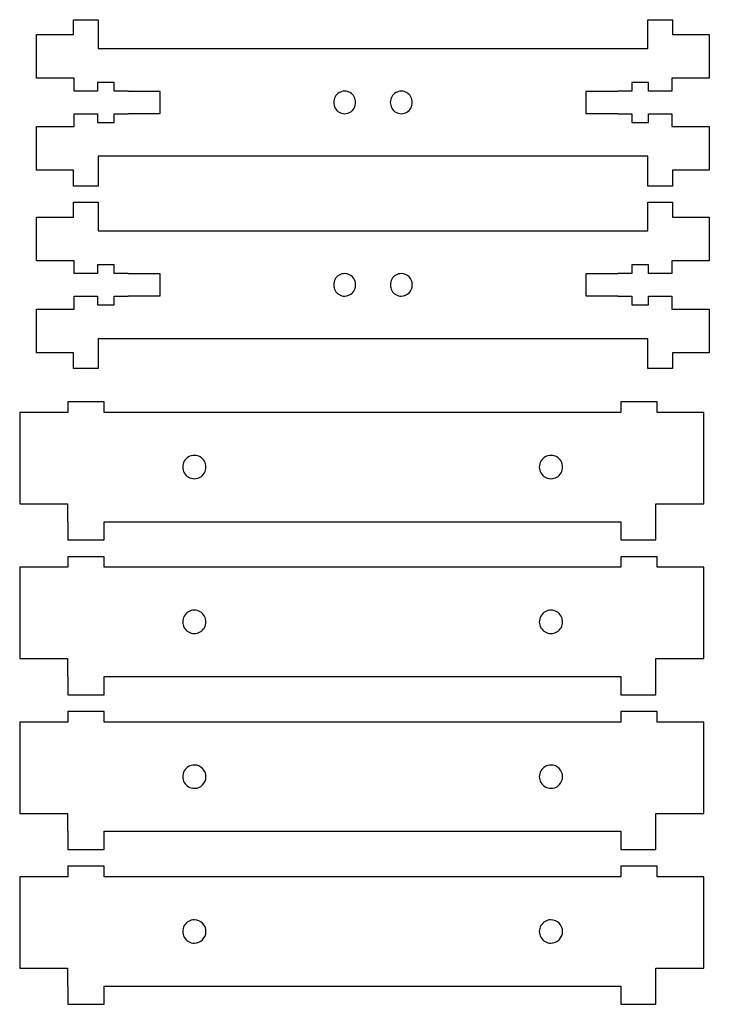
# Model space of a CAD drawing. Extents: x 8 to 209, y 59 to 238.
# Tile 5 of 5: x 115 to 209, y 103 to 238. Entities that reach past the tile are written whole.
import ezdxf

# ---------------------------------------------------------------- set-up
doc = ezdxf.new("R2010")
doc.units = 0
doc.layers.add('Layer_1', color=7, linetype='CONTINUOUS')

msp = doc.modelspace()

# ---------------------------------------------------------------- linework, layer by layer
at = {"layer": 'Layer_1', "color": 3}
for points in [[(121.912512, 235.700158), (121.912512, 237.745157), (122.012712, 237.745157), (125.203914, 237.745157), (125.304112, 237.745157), (125.304112, 233.788359), (200.817713, 233.788359), (200.817713, 237.745157), (200.917914, 237.745157), (204.109113, 237.745157), (204.209313, 237.745157), (204.209313, 235.700158), (209.275414, 235.700158), (209.275414, 229.700158), (204.128612, 229.700158), (204.128612, 227.935157), (200.966512, 227.935157), (200.917914, 227.935157), (200.917914, 229.140159), (198.631513, 229.140159), (198.631513, 227.935157), (198.582813, 227.935157), (196.685613, 227.935157), (196.685613, 227.885159), (196.636913, 227.885159), (192.309413, 227.885159), (192.309413, 224.885157), (196.636913, 224.885157), (196.685613, 224.885157), (196.685613, 224.835158), (198.582813, 224.835158), (198.631513, 224.835158), (198.631513, 223.630157), (200.917914, 223.630157), (200.917914, 224.835158), (200.966512, 224.835158), (204.128612, 224.835158), (204.128612, 223.070157), (209.275414, 223.070157), (209.275414, 217.070158), (204.209313, 217.070158), (204.209313, 214.884358), (204.109113, 214.884358), (200.917914, 214.884358), (200.817713, 214.884358), (200.817713, 218.988357), (125.304112, 218.988357), (125.304112, 214.884358), (125.203914, 214.884358), (122.012712, 214.884358), (121.912512, 214.884358), (121.912512, 217.070158), (116.846414, 217.070158), (116.846414, 223.070157), (121.993213, 223.070157), (121.993213, 224.835158), (125.155313, 224.835158), (125.203914, 224.835158), (125.203914, 223.630157), (127.490312, 223.630157), (127.490312, 224.835158), (127.539013, 224.835158), (129.436212, 224.835158), (129.436212, 224.885157), (129.484813, 224.885157), (133.812412, 224.885157), (133.812412, 227.885159), (129.484813, 227.885159), (129.436212, 227.885159), (129.436212, 227.935157), (127.539013, 227.935157), (127.490312, 227.935157), (127.490312, 229.140159), (125.203914, 229.140159), (125.203914, 227.935157), (125.155313, 227.935157), (121.993213, 227.935157), (121.993213, 229.700158), (116.846414, 229.700158), (116.846414, 235.700158), (121.912512, 235.700158), (121.912512, 235.700158)], [(129.436212, 202.83672), (129.436212, 202.886722), (127.539013, 202.886722), (127.490312, 202.886722), (127.490312, 204.09172), (125.203914, 204.09172), (125.203914, 202.886722), (125.155313, 202.886722), (121.993213, 202.886722), (121.993213, 204.65172), (116.846414, 204.65172), (116.846414, 210.651722), (121.912512, 210.651722), (121.912512, 212.696721), (122.012712, 212.696721), (125.203914, 212.696721), (125.304112, 212.696721), (125.304112, 208.73992), (200.817713, 208.73992), (200.817713, 212.696721), (200.917914, 212.696721), (204.109113, 212.696721), (204.209313, 212.696721), (204.209313, 210.651722), (209.275414, 210.651722), (209.275414, 204.65172), (204.128612, 204.65172), (204.128612, 202.886722), (200.966512, 202.886722), (200.917914, 202.886722), (200.917914, 204.09172), (198.631513, 204.09172), (198.631513, 202.886722), (198.582813, 202.886722), (196.685613, 202.886722), (196.685613, 202.83672), (196.636913, 202.83672), (192.309413, 202.83672), (192.309413, 199.836721), (196.636913, 199.836721), (196.685613, 199.836721), (196.685613, 199.786719), (198.582813, 199.786719), (198.631513, 199.786719), (198.631513, 198.581721), (200.917914, 198.581721), (200.917914, 199.786719), (200.966512, 199.786719), (204.128612, 199.786719), (204.128612, 198.021721), (209.275414, 198.021721), (209.275414, 192.021722), (204.209313, 192.021722), (204.209313, 189.835919), (204.109113, 189.835919), (200.917914, 189.835919), (200.817713, 189.835919), (200.817713, 193.939922), (125.304112, 193.939922), (125.304112, 189.835919), (125.203914, 189.835919), (122.012712, 189.835919), (121.912512, 189.835919), (121.912512, 192.021722), (116.846414, 192.021722), (116.846414, 198.021721), (121.993213, 198.021721), (121.993213, 199.786719), (125.155313, 199.786719), (125.203914, 199.786719), (125.203914, 198.581721), (127.490312, 198.581721), (127.490312, 199.786719), (127.539013, 199.786719), (129.436212, 199.786719), (129.436212, 199.836721), (129.484813, 199.836721), (133.812412, 199.836721), (133.812412, 202.83672), (129.484813, 202.83672), (129.436212, 202.83672), (129.436212, 202.83672)], [(121.068814, 171.27012), (121.068814, 168.82012), (121.111813, 168.82012), (121.111813, 166.32012), (126.111812, 166.32012), (126.111812, 168.82012), (197.111814, 168.82012), (197.111814, 166.32012), (201.912214, 166.32012), (201.912214, 171.27012), (208.512214, 171.27012), (208.512214, 183.820121), (202.111812, 183.820121), (202.111812, 185.26992), (197.111814, 185.26992), (197.111814, 183.820121), (126.111812, 183.820121), (126.111812, 185.26992), (121.111813, 185.26992), (121.111813, 183.820121), (114.512213, 183.820121), (114.512213, 171.27012), (121.068814, 171.27012), (121.068814, 171.27012)], [(197.111814, 162.566903), (126.111812, 162.566903), (126.111812, 164.016701), (121.111813, 164.016701), (121.111813, 162.566903), (114.512213, 162.566903), (114.512213, 150.016901), (121.068814, 150.016901), (121.068814, 147.566902), (121.111813, 147.566902), (121.111813, 145.066901), (126.111812, 145.066901), (126.111812, 147.566902), (197.111814, 147.566902), (197.111814, 145.066901), (201.912214, 145.066901), (201.912214, 150.016901), (208.512214, 150.016901), (208.512214, 162.566903), (202.111812, 162.566903), (202.111812, 164.016701), (197.111814, 164.016701), (197.111814, 162.566903), (197.111814, 162.566903)], [(126.111812, 142.763482), (121.111813, 142.763482), (121.111813, 141.313681), (114.512213, 141.313681), (114.512213, 128.763683), (121.068814, 128.763683), (121.068814, 126.313683), (121.111813, 126.313683), (121.111813, 123.813683), (126.111812, 123.813683), (126.111812, 126.313683), (197.111814, 126.313683), (197.111814, 123.813683), (201.912214, 123.813683), (201.912214, 128.763683), (208.512214, 128.763683), (208.512214, 141.313681), (202.111812, 141.313681), (202.111812, 142.763482), (197.111814, 142.763482), (197.111814, 141.313681), (126.111812, 141.313681), (126.111812, 142.763482), (126.111812, 142.763482)], [(201.912214, 107.510464), (208.512214, 107.510464), (208.512214, 120.060463), (202.111812, 120.060463), (202.111812, 121.510264), (197.111814, 121.510264), (197.111814, 120.060463), (126.111812, 120.060463), (126.111812, 121.510264), (121.111813, 121.510264), (121.111813, 120.060463), (114.512213, 120.060463), (114.512213, 107.510464), (121.068814, 107.510464), (121.068814, 105.060462), (121.111813, 105.060462), (121.111813, 102.560464), (126.111812, 102.560464), (126.111812, 105.060462), (197.111814, 105.060462), (197.111814, 102.560464), (201.912214, 102.560464), (201.912214, 107.510464), (201.912214, 107.510464)]]:
    msp.add_lwpolyline(points, close=True, dxfattribs=at)
at = {"layer": 'Layer_1', "color": 1}
for points in [[(159.168913, 227.935157), (159.168913, 227.935157)], [(166.952413, 227.935157), (166.952413, 227.935157)], [(159.168913, 202.886722), (159.168913, 202.886722)], [(166.952413, 202.886722), (166.952413, 202.886722)], [(138.511813, 177.920122), (138.511813, 177.920122)], [(187.511813, 177.920122), (187.511813, 177.920122)], [(138.511813, 156.6669), (138.511813, 156.6669)], [(187.511813, 156.6669), (187.511813, 156.6669)], [(138.511813, 135.413682), (138.511813, 135.413682)], [(187.511813, 135.413682), (187.511813, 135.413682)], [(138.511813, 114.160463), (138.511813, 114.160463)], [(187.511813, 114.160463), (187.511813, 114.160463)]]:
    msp.add_lwpolyline(points, close=True, dxfattribs=at)
for points in [[(157.862188, 227.160428), (157.592608, 226.680719), (157.592608, 226.089597), (157.862188, 225.609888)], [(159.168913, 227.935157), (158.62994, 227.935492), (158.131769, 227.640137), (157.862188, 227.160428)], [(160.475637, 227.160428), (160.206057, 227.640137), (159.707886, 227.935492), (159.168913, 227.935157)], [(160.475637, 225.609888), (160.745218, 226.089597), (160.745218, 226.680719), (160.475637, 227.160428)], [(165.645688, 227.160428), (165.376108, 226.680719), (165.376108, 226.089597), (165.645688, 225.609888)], [(166.952413, 227.935157), (166.41344, 227.935492), (165.915269, 227.640137), (165.645688, 227.160428)], [(168.259137, 227.160428), (167.989557, 227.640137), (167.491386, 227.935492), (166.952413, 227.935157)], [(168.259137, 225.609888), (168.528718, 226.089597), (168.528718, 226.680719), (168.259137, 227.160428)], [(157.862188, 225.609888), (158.131769, 225.130179), (158.62994, 224.834824), (159.168913, 224.835158)], [(159.168913, 224.835158), (159.707886, 224.834824), (160.206057, 225.130179), (160.475637, 225.609888)], [(165.645688, 225.609888), (165.915269, 225.130179), (166.41344, 224.834824), (166.952413, 224.835158)], [(166.952413, 224.835158), (167.491386, 224.834824), (167.989557, 225.130179), (168.259137, 225.609888)], [(159.168913, 202.886722), (158.630156, 202.886722), (158.132324, 202.591293), (157.862946, 202.111721)], [(160.676914, 201.336721), (160.676914, 202.192762), (160.001759, 202.886722), (159.168913, 202.886722)], [(166.952413, 202.886722), (166.413656, 202.886722), (165.915824, 202.591293), (165.646445, 202.111721)], [(168.460414, 201.336721), (168.460414, 202.192762), (167.785259, 202.886722), (166.952413, 202.886722)], [(157.862946, 202.111721), (157.593567, 201.632149), (157.593567, 201.041292), (157.862946, 200.56172)], [(165.646445, 202.111721), (165.377067, 201.632149), (165.377067, 201.041292), (165.646445, 200.56172)], [(157.862946, 200.56172), (158.132324, 200.082148), (158.630156, 199.786719), (159.168913, 199.786719)], [(159.168913, 199.786719), (160.001759, 199.786719), (160.676914, 200.480679), (160.676914, 201.336721)], [(165.646445, 200.56172), (165.915824, 200.082148), (166.413656, 199.786719), (166.952413, 199.786719)], [(166.952413, 199.786719), (167.785259, 199.786719), (168.460414, 200.480679), (168.460414, 201.336721)], [(137.126171, 177.120121), (136.840358, 176.625079), (136.840358, 176.015162), (137.126171, 175.52012)], [(138.511813, 177.920122), (137.940187, 177.920122), (137.411984, 177.615163), (137.126171, 177.120121)], [(139.897454, 177.120121), (139.611641, 177.615163), (139.083438, 177.920122), (138.511813, 177.920122)], [(139.897454, 175.52012), (140.183267, 176.015162), (140.183267, 176.625079), (139.897454, 177.120121)], [(186.126172, 177.120121), (185.840359, 176.625079), (185.840359, 176.015162), (186.126172, 175.52012)], [(187.511813, 177.920122), (186.940188, 177.920122), (186.411984, 177.615163), (186.126172, 177.120121)], [(188.897455, 177.120121), (188.611642, 177.615163), (188.083439, 177.920122), (187.511813, 177.920122)], [(188.897455, 175.52012), (189.183268, 176.015162), (189.183268, 176.625079), (188.897455, 177.120121)], [(137.126171, 175.52012), (137.411984, 175.025078), (137.940187, 174.72012), (138.511813, 174.72012)], [(138.511813, 174.72012), (139.083438, 174.72012), (139.611641, 175.025078), (139.897454, 175.52012)], [(186.126172, 175.52012), (186.411984, 175.025078), (186.940188, 174.72012), (187.511813, 174.72012)], [(187.511813, 174.72012), (188.083439, 174.72012), (188.611642, 175.025078), (188.897455, 175.52012)], [(137.12538, 155.867175), (136.839356, 155.371994), (136.839356, 154.761808), (137.12538, 154.266627)], [(138.511813, 156.6669), (137.939961, 156.66724), (137.411404, 156.362356), (137.12538, 155.867175)], [(139.898245, 155.867175), (139.612221, 156.362356), (139.083664, 156.66724), (138.511813, 156.6669)], [(139.898245, 154.266627), (140.184269, 154.761808), (140.184269, 155.371994), (139.898245, 155.867175)], [(186.125381, 155.867175), (185.839357, 155.371994), (185.839357, 154.761808), (186.125381, 154.266627)], [(187.511813, 156.6669), (186.939962, 156.66724), (186.411405, 156.362356), (186.125381, 155.867175)], [(188.898246, 155.867175), (188.612222, 156.362356), (188.083664, 156.66724), (187.511813, 156.6669)], [(188.898246, 154.266627), (189.184269, 154.761808), (189.184269, 155.371994), (188.898246, 155.867175)], [(137.12538, 154.266627), (137.411404, 153.771445), (137.939961, 153.466562), (138.511813, 153.466901)], [(138.511813, 153.466901), (139.083664, 153.466562), (139.612221, 153.771445), (139.898245, 154.266627)], [(186.125381, 154.266627), (186.411405, 153.771445), (186.939962, 153.466562), (187.511813, 153.466901)], [(187.511813, 153.466901), (188.083664, 153.466562), (188.612222, 153.771445), (188.898246, 154.266627)], [(138.511813, 135.413682), (137.939911, 135.414098), (137.411273, 135.109231), (137.125202, 134.614018)], [(140.110649, 133.813682), (140.110649, 134.696883), (139.395013, 135.413039), (138.511813, 135.413682)], [(187.511813, 135.413682), (186.939911, 135.414098), (186.411274, 135.109231), (186.125203, 134.614018)], [(189.110649, 133.813682), (189.110649, 134.696883), (188.395014, 135.413039), (187.511813, 135.413682)], [(137.125202, 134.614018), (136.839131, 134.118806), (136.839131, 133.508559), (137.125202, 133.013346)], [(186.125203, 134.614018), (185.839132, 134.118806), (185.839132, 133.508559), (186.125203, 133.013346)], [(137.125202, 133.013346), (137.411273, 132.518134), (137.939911, 132.213267), (138.511813, 132.213683)], [(138.511813, 132.213683), (139.395013, 132.214325), (140.110649, 132.930481), (140.110649, 133.813682)], [(186.125203, 133.013346), (186.411274, 132.518134), (186.939911, 132.213267), (187.511813, 132.213683)], [(187.511813, 132.213683), (188.395014, 132.214325), (189.110649, 132.930481), (189.110649, 133.813682)], [(138.511813, 114.160463), (137.939911, 114.160879), (137.411273, 113.856012), (137.125202, 113.3608)], [(140.110649, 112.560464), (140.110649, 113.443665), (139.395013, 114.159821), (138.511813, 114.160463)], [(187.511813, 114.160463), (186.939911, 114.160879), (186.411274, 113.856012), (186.125203, 113.3608)], [(189.110649, 112.560464), (189.110649, 113.443665), (188.395014, 114.159821), (187.511813, 114.160463)], [(137.125202, 113.3608), (136.839131, 112.865587), (136.839131, 112.25534), (137.125202, 111.760128)], [(138.511813, 110.960464), (139.395013, 110.961107), (140.110649, 111.677263), (140.110649, 112.560464)], [(186.125203, 113.3608), (185.839132, 112.865587), (185.839132, 112.25534), (186.125203, 111.760128)], [(187.511813, 110.960464), (188.395014, 110.961107), (189.110649, 111.677263), (189.110649, 112.560464)], [(137.125202, 111.760128), (137.411273, 111.264915), (137.939911, 110.960048), (138.511813, 110.960464)], [(186.125203, 111.760128), (186.411274, 111.264915), (186.939911, 110.960048), (187.511813, 110.960464)]]:
    msp.add_open_spline(points, degree=3, dxfattribs=at)

doc.saveas('drawing.dxf')
